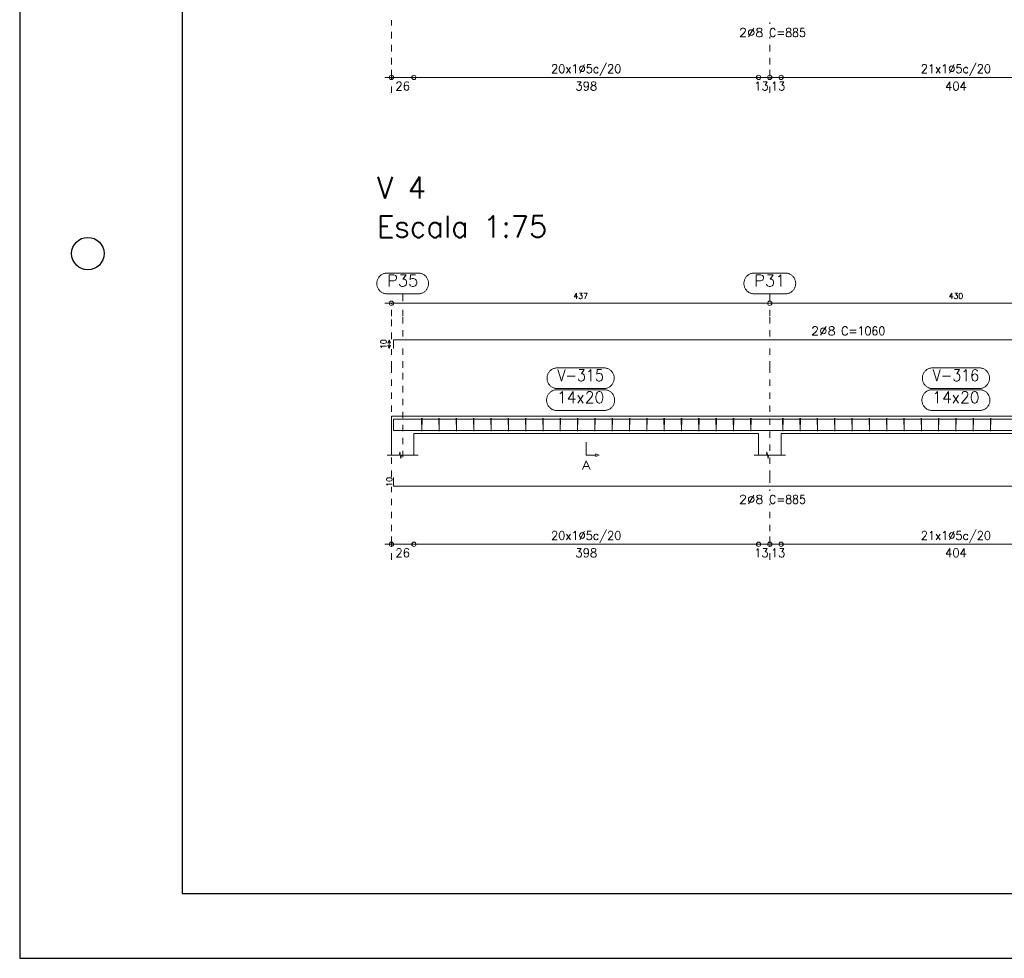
# Model space of a CAD drawing. Header units: millimetres. Extents: x -80 to 444, y 0 to 170.
# Tile 123 of 133: x 360 to 375, y 0 to 14. Entities that reach past the tile are written whole.
import ezdxf
from ezdxf.enums import TextEntityAlignment as Align

# ---------------------------------------------------------------- set-up
doc = ezdxf.new("R2010")
doc.units = ezdxf.units.MM
doc.linetypes.add('CYPE_PUNTO', pattern=[0.075, 0, -0.075])
for name, color, linetype, lineweight in [('ARM_COMPRIMENTOS', 3, 'Continuous', 0), ('ARM_DENTRO_VIGA', 4, 'Continuous', 15), ('ARM_ESTRIBOS', 3, 'Continuous', 0), ('ARM_TEXTOS', 3, 'Continuous', 0), ('COT_COTAS', 3, 'Continuous', 0), ('COT_EST', 3, 'Continuous', 0), ('COT_LIN_APOIOS', 2, 'CYPE_PUNTO', 0), ('COT_LIN_AUX_COTA', 2, 'CYPE_PUNTO', 0), ('MARCAS_PLANTA', 3, 'Continuous', 0), ('REF_NOME', 3, 'Continuous', 0), ('REF_REFERENCIA', 3, 'Continuous', 0), ('SEC_CONTORNOS', 2, 'Continuous', 9), ('TEXTO_REF_NOME', 3, 'Continuous', 0), ('TEXTO_REF_REFERENCIA', 3, 'Continuous', 0), ('TXT_COMP', 3, 'Continuous', 0), ('TXT_EST', 3, 'Continuous', 0)]:
    doc.layers.add(name, color=color, linetype=linetype, lineweight=lineweight)
doc.styles.add('CYPETXT', font='romans', dxfattribs={"height": 0.2})

msp = doc.modelspace()

# ---------------------------------------------------------------- linework, layer by layer
at = {"color": 2}
msp.add_lwpolyline([(360, 59.4), (360, 0), (444.1, 0), (444.1, 59.4)], close=True, dxfattribs=at)
at = {"color": 6}
msp.add_lwpolyline([(362.5, 58.4), (362.5, 1), (443.1, 1), (443.1, 58.4)], close=True, dxfattribs=at)
at = {"color": 1}
msp.add_circle((361.05, 10.85), 0.25, dxfattribs=at)
at = {"layer": 'ARM_COMPRIMENTOS'}
for p, q in [((365.692, 9.5227), (365.672, 9.4727)), ((365.692, 9.3894), (365.672, 9.4394)), ((365.692, 9.5227), (365.712, 9.4727)), ((365.692, 9.3894), (365.692, 9.5227)), ((365.692, 9.3894), (365.712, 9.4394))]:
    msp.add_line(p, q, dxfattribs=at)
at = {"layer": 'ARM_DENTRO_VIGA'}
for points in [[(365.7587, 9.3894), (365.7587, 9.5227), (379.7587, 9.5227)], [(365.7587, 8.1684), (365.7587, 8.3017), (379.7587, 8.3017)], [(365.7587, 8.2591), (365.7587, 8.1257), (377.4253, 8.1257)], [(365.7587, 7.4021), (365.7587, 7.2687), (377.4253, 7.2687)]]:
    msp.add_lwpolyline(points, dxfattribs=at)
at = {"layer": 'ARM_ESTRIBOS'}
for points in [[(366.196, 8.2811), (366.196, 8.3137), (366.1927, 8.1137), (366.1893, 8.3137), (366.1893, 8.2937), (366.1893, 8.2611)], [(366.4627, 8.2811), (366.4627, 8.3137), (366.4593, 8.1137), (366.456, 8.3137), (366.456, 8.2937), (366.456, 8.2611)], [(366.7293, 8.2811), (366.7293, 8.3137), (366.726, 8.1137), (366.7227, 8.3137), (366.7227, 8.2937), (366.7227, 8.2611)], [(366.996, 8.2811), (366.996, 8.3137), (366.9927, 8.1137), (366.9893, 8.3137), (366.9893, 8.2937), (366.9893, 8.2611)], [(367.2627, 8.2811), (367.2627, 8.3137), (367.2593, 8.1137), (367.256, 8.3137), (367.256, 8.2937), (367.256, 8.2611)], [(367.5293, 8.2811), (367.5293, 8.3137), (367.526, 8.1137), (367.5227, 8.3137), (367.5227, 8.2937), (367.5227, 8.2611)], [(367.796, 8.2811), (367.796, 8.3137), (367.7927, 8.1137), (367.7893, 8.3137), (367.7893, 8.2937), (367.7893, 8.2611)], [(368.0627, 8.2811), (368.0627, 8.3137), (368.0593, 8.1137), (368.056, 8.3137), (368.056, 8.2937), (368.056, 8.2611)], [(368.3293, 8.2811), (368.3293, 8.3137), (368.326, 8.1137), (368.3227, 8.3137), (368.3227, 8.2937), (368.3227, 8.2611)], [(368.596, 8.2811), (368.596, 8.3137), (368.5927, 8.1137), (368.5893, 8.3137), (368.5893, 8.2937), (368.5893, 8.2611)], [(368.8627, 8.2811), (368.8627, 8.3137), (368.8593, 8.1137), (368.856, 8.3137), (368.856, 8.2937), (368.856, 8.2611)], [(369.1293, 8.2811), (369.1293, 8.3137), (369.126, 8.1137), (369.1227, 8.3137), (369.1227, 8.2937), (369.1227, 8.2611)], [(369.396, 8.2811), (369.396, 8.3137), (369.3927, 8.1137), (369.3893, 8.3137), (369.3893, 8.2937), (369.3893, 8.2611)], [(369.6627, 8.2811), (369.6627, 8.3137), (369.6593, 8.1137), (369.656, 8.3137), (369.656, 8.2937), (369.656, 8.2611)], [(369.9293, 8.2811), (369.9293, 8.3137), (369.926, 8.1137), (369.9227, 8.3137), (369.9227, 8.2937), (369.9227, 8.2611)], [(370.196, 8.2811), (370.196, 8.3137), (370.1927, 8.1137), (370.1893, 8.3137), (370.1893, 8.2937), (370.1893, 8.2611)], [(370.4627, 8.2811), (370.4627, 8.3137), (370.4593, 8.1137), (370.456, 8.3137), (370.456, 8.2937), (370.456, 8.2611)], [(370.7293, 8.2811), (370.7293, 8.3137), (370.726, 8.1137), (370.7227, 8.3137), (370.7227, 8.2937), (370.7227, 8.2611)], [(370.996, 8.2811), (370.996, 8.3137), (370.9927, 8.1137), (370.9893, 8.3137), (370.9893, 8.2937), (370.9893, 8.2611)], [(371.2627, 8.2811), (371.2627, 8.3137), (371.2593, 8.1137), (371.256, 8.3137), (371.256, 8.2937), (371.256, 8.2611)], [(371.756, 8.2811), (371.756, 8.3137), (371.7527, 8.1137), (371.7493, 8.3137), (371.7493, 8.2937), (371.7493, 8.2611)], [(372.0227, 8.2811), (372.0227, 8.3137), (372.0193, 8.1137), (372.016, 8.3137), (372.016, 8.2937), (372.016, 8.2611)], [(372.2893, 8.2811), (372.2893, 8.3137), (372.286, 8.1137), (372.2827, 8.3137), (372.2827, 8.2937), (372.2827, 8.2611)], [(372.556, 8.2811), (372.556, 8.3137), (372.5527, 8.1137), (372.5493, 8.3137), (372.5493, 8.2937), (372.5493, 8.2611)], [(372.8227, 8.2811), (372.8227, 8.3137), (372.8193, 8.1137), (372.816, 8.3137), (372.816, 8.2937), (372.816, 8.2611)], [(373.0893, 8.2811), (373.0893, 8.3137), (373.086, 8.1137), (373.0827, 8.3137), (373.0827, 8.2937), (373.0827, 8.2611)], [(373.356, 8.2811), (373.356, 8.3137), (373.3527, 8.1137), (373.3493, 8.3137), (373.3493, 8.2937), (373.3493, 8.2611)], [(373.6227, 8.2811), (373.6227, 8.3137), (373.6193, 8.1137), (373.616, 8.3137), (373.616, 8.2937), (373.616, 8.2611)], [(373.8893, 8.2811), (373.8893, 8.3137), (373.886, 8.1137), (373.8827, 8.3137), (373.8827, 8.2937), (373.8827, 8.2611)], [(374.156, 8.2811), (374.156, 8.3137), (374.1527, 8.1137), (374.1493, 8.3137), (374.1493, 8.2937), (374.1493, 8.2611)], [(374.4227, 8.2811), (374.4227, 8.3137), (374.4193, 8.1137), (374.416, 8.3137), (374.416, 8.2937), (374.416, 8.2611)], [(374.6893, 8.2811), (374.6893, 8.3137), (374.686, 8.1137), (374.6827, 8.3137), (374.6827, 8.2937), (374.6827, 8.2611)], [(374.956, 8.2811), (374.956, 8.3137), (374.9527, 8.1137), (374.9493, 8.3137), (374.9493, 8.2937), (374.9493, 8.2611)]]:
    msp.add_lwpolyline(points, dxfattribs=at)
at = {"layer": 'COT_COTAS'}
msp.add_lwpolyline([(365.6253, 10.0861), (371.552, 10.0861), (377.2853, 10.0861), (383.0187, 10.0861), (388.752, 10.0861), (394.4853, 10.0861), (400.2187, 10.0861), (405.952, 10.0861), (411.8787, 10.0861)], dxfattribs=at)
for centre in [(365.7253, 10.0861), (371.552, 10.0861)]:
    msp.add_circle(centre, 0.0333, dxfattribs=at)
at = {"layer": 'COT_EST'}
for points in [[(365.6253, 13.5627), (366.072, 13.5627), (371.3787, 13.5627), (371.552, 13.5627), (371.7253, 13.5627), (377.112, 13.5627), (377.2853, 13.5627), (377.4587, 13.5627), (382.8453, 13.5627), (383.0187, 13.5627), (383.192, 13.5627), (388.5787, 13.5627), (388.752, 13.5627), (388.9253, 13.5627), (394.312, 13.5627)], [(365.6253, 6.3754), (366.072, 6.3754), (371.3787, 6.3754), (371.552, 6.3754), (371.7253, 6.3754), (377.112, 6.3754), (377.2853, 6.3754), (377.4587, 6.3754), (382.8453, 6.3754), (383.0187, 6.3754), (383.192, 6.3754), (388.5787, 6.3754), (388.752, 6.3754), (388.9253, 6.3754), (394.312, 6.3754)]]:
    msp.add_lwpolyline(points, dxfattribs=at)
for centre in [(365.7253, 13.5627), (366.072, 13.5627), (371.3787, 13.5627), (371.552, 13.5627), (371.7253, 13.5627), (365.7253, 6.3754), (366.072, 6.3754), (371.3787, 6.3754), (371.552, 6.3754), (371.7253, 6.3754)]:
    msp.add_circle(centre, 0.0333, dxfattribs=at)
at = {"layer": 'COT_LIN_APOIOS'}
for p, q in [((371.552, 14.386), (371.552, 14.406)), ((371.552, 13.3227), (371.552, 13.546)), ((371.552, 7.1987), (371.552, 7.2187)), ((371.552, 6.1354), (371.552, 6.3587))]:
    msp.add_line(p, q, dxfattribs=at)
for points in [[(365.7253, 13.3227), (365.7253, 13.546), (365.7253, 13.5793), (365.7253, 13.7627), (365.7253, 14.446)], [(371.552, 13.5793), (371.552, 13.7627), (371.552, 14.186)], [(365.7253, 9.5327), (365.7253, 9.8861), (365.7253, 10.0694), (365.7253, 10.0861)], [(371.552, 9.5727), (371.552, 9.8861), (371.552, 10.0694)], [(371.552, 7.3187), (371.552, 7.4121), (371.552, 9.0911), (371.552, 9.4727)], [(365.7253, 7.4121), (365.7253, 9.0911), (365.7253, 9.3794)], [(365.7253, 6.1354), (365.7253, 6.3587), (365.7253, 6.3921), (365.7253, 6.5754), (365.7253, 7.2587)], [(371.552, 6.3921), (371.552, 6.5754), (371.552, 6.9987)]]:
    msp.add_lwpolyline(points, dxfattribs=at)
at = {"layer": 'COT_LIN_AUX_COTA'}
for p, q in [((365.8987, 10.1194), (365.8987, 10.2302)), ((371.552, 10.1194), (371.552, 10.2302))]:
    msp.add_line(p, q, dxfattribs=at)
for points in [[(365.8987, 9.5727), (365.8987, 9.8861), (365.8987, 10.0527)], [(365.8987, 7.7137), (365.8987, 9.0911), (365.8987, 9.4727)]]:
    msp.add_lwpolyline(points, dxfattribs=at)
at = {"layer": 'MARCAS_PLANTA'}
msp.add_lwpolyline([(368.7253, 7.9471), (368.7253, 7.7471), (368.8753, 7.7471), (368.8753, 7.7671), (368.9253, 7.7471), (368.8753, 7.7271), (368.8753, 7.7471)], dxfattribs=at)
at = {"layer": 'REF_NOME'}
for points in [[(368.996, 9.0911), (369.0067, 9.0907), (369.0173, 9.0896), (369.0279, 9.0879), (369.0383, 9.0854), (369.0485, 9.0822), (369.0585, 9.0784), (369.0682, 9.0739), (369.0775, 9.0687), (369.0866, 9.063), (369.0952, 9.0566), (369.1033, 9.0497), (369.111, 9.0423), (369.1182, 9.0344), (369.1248, 9.026), (369.1309, 9.0172), (369.1363, 9.008), (369.1411, 8.9984), (369.1453, 8.9886), (369.1488, 8.9785), (369.1516, 8.9682), (369.1538, 8.9577), (369.1552, 8.9471), (369.1559, 8.9364), (369.1559, 8.9257), (369.1552, 8.915), (369.1538, 8.9045), (369.1516, 8.894), (369.1488, 8.8837), (369.1453, 8.8736), (369.1411, 8.8637), (369.1363, 8.8542), (369.1309, 8.845), (369.1248, 8.8362), (369.1182, 8.8278), (369.111, 8.8198), (369.1033, 8.8124), (369.0952, 8.8055), (369.0866, 8.7992), (369.0775, 8.7934), (369.0682, 8.7883), (369.0585, 8.7838), (369.0485, 8.7799), (369.0383, 8.7767), (369.0279, 8.7743), (369.0173, 8.7725), (369.0067, 8.7714), (368.996, 8.7711), (368.2813, 8.7711), (368.2706, 8.7714), (368.26, 8.7725), (368.2495, 8.7743), (368.2391, 8.7767), (368.2288, 8.7799), (368.2189, 8.7838), (368.2092, 8.7883), (368.1998, 8.7934), (368.1908, 8.7992), (368.1822, 8.8055), (368.174, 8.8124), (368.1663, 8.8198), (368.1591, 8.8278), (368.1525, 8.8362), (368.1465, 8.845), (368.141, 8.8542), (368.1362, 8.8637), (368.132, 8.8736), (368.1285, 8.8837), (368.1257, 8.894), (368.1236, 8.9045), (368.1221, 8.915), (368.1214, 8.9257), (368.1214, 8.9364), (368.1221, 8.9471), (368.1236, 8.9577), (368.1257, 8.9682), (368.1285, 8.9785), (368.132, 8.9886), (368.1362, 8.9984), (368.141, 9.008), (368.1465, 9.0172), (368.1525, 9.026), (368.1591, 9.0344), (368.1663, 9.0423), (368.174, 9.0497), (368.1822, 9.0566), (368.1908, 9.063), (368.1998, 9.0687), (368.2092, 9.0739), (368.2189, 9.0784), (368.2288, 9.0822), (368.2391, 9.0854), (368.2495, 9.0879), (368.26, 9.0896), (368.2706, 9.0907), (368.2813, 9.0911), (368.996, 9.0911)], [(374.776, 9.0911), (374.7867, 9.0907), (374.7973, 9.0896), (374.8079, 9.0879), (374.8183, 9.0854), (374.8285, 9.0822), (374.8385, 9.0784), (374.8482, 9.0739), (374.8575, 9.0687), (374.8666, 9.063), (374.8752, 9.0566), (374.8833, 9.0497), (374.891, 9.0423), (374.8982, 9.0344), (374.9048, 9.026), (374.9109, 9.0172), (374.9163, 9.008), (374.9211, 8.9984), (374.9253, 8.9886), (374.9288, 8.9785), (374.9316, 8.9682), (374.9338, 8.9577), (374.9352, 8.9471), (374.9359, 8.9364), (374.9359, 8.9257), (374.9352, 8.915), (374.9338, 8.9045), (374.9316, 8.894), (374.9288, 8.8837), (374.9253, 8.8736), (374.9211, 8.8637), (374.9163, 8.8542), (374.9109, 8.845), (374.9048, 8.8362), (374.8982, 8.8278), (374.891, 8.8198), (374.8833, 8.8124), (374.8752, 8.8055), (374.8666, 8.7992), (374.8575, 8.7934), (374.8482, 8.7883), (374.8385, 8.7838), (374.8285, 8.7799), (374.8183, 8.7767), (374.8079, 8.7743), (374.7973, 8.7725), (374.7867, 8.7714), (374.776, 8.7711), (374.0613, 8.7711), (374.0506, 8.7714), (374.04, 8.7725), (374.0295, 8.7743), (374.0191, 8.7767), (374.0088, 8.7799), (373.9989, 8.7838), (373.9892, 8.7883), (373.9798, 8.7934), (373.9708, 8.7992), (373.9622, 8.8055), (373.954, 8.8124), (373.9463, 8.8198), (373.9391, 8.8278), (373.9325, 8.8362), (373.9265, 8.845), (373.921, 8.8542), (373.9162, 8.8637), (373.912, 8.8736), (373.9085, 8.8837), (373.9057, 8.894), (373.9036, 8.9045), (373.9021, 8.915), (373.9014, 8.9257), (373.9014, 8.9364), (373.9021, 8.9471), (373.9036, 8.9577), (373.9057, 8.9682), (373.9085, 8.9785), (373.912, 8.9886), (373.9162, 8.9984), (373.921, 9.008), (373.9265, 9.0172), (373.9325, 9.026), (373.9391, 9.0344), (373.9463, 9.0423), (373.954, 9.0497), (373.9622, 9.0566), (373.9708, 9.063), (373.9798, 9.0687), (373.9892, 9.0739), (373.9989, 9.0784), (374.0088, 9.0822), (374.0191, 9.0854), (374.0295, 9.0879), (374.04, 9.0896), (374.0506, 9.0907), (374.0613, 9.0911), (374.776, 9.0911)], [(369.0027, 8.7537), (369.0134, 8.7534), (369.024, 8.7523), (369.0345, 8.7505), (369.0449, 8.748), (369.0552, 8.7449), (369.0651, 8.741), (369.0748, 8.7365), (369.0842, 8.7314), (369.0932, 8.7256), (369.1018, 8.7193), (369.11, 8.7124), (369.1177, 8.705), (369.1249, 8.697), (369.1315, 8.6886), (369.1375, 8.6798), (369.143, 8.6706), (369.1478, 8.6611), (369.152, 8.6512), (369.1555, 8.6411), (369.1583, 8.6308), (369.1604, 8.6203), (369.1619, 8.6097), (369.1626, 8.5991), (369.1626, 8.5884), (369.1619, 8.5777), (369.1604, 8.5671), (369.1583, 8.5566), (369.1555, 8.5463), (369.152, 8.5362), (369.1478, 8.5264), (369.143, 8.5168), (369.1375, 8.5076), (369.1315, 8.4988), (369.1249, 8.4904), (369.1177, 8.4825), (369.11, 8.4751), (369.1018, 8.4682), (369.0932, 8.4618), (369.0842, 8.4561), (369.0748, 8.4509), (369.0651, 8.4464), (369.0552, 8.4426), (369.0449, 8.4394), (369.0345, 8.4369), (369.024, 8.4352), (369.0134, 8.4341), (369.0027, 8.4337), (368.2747, 8.4337), (368.264, 8.4341), (368.2533, 8.4352), (368.2428, 8.4369), (368.2324, 8.4394), (368.2222, 8.4426), (368.2122, 8.4464), (368.2025, 8.4509), (368.1931, 8.4561), (368.1841, 8.4618), (368.1755, 8.4682), (368.1673, 8.4751), (368.1597, 8.4825), (368.1525, 8.4904), (368.1459, 8.4988), (368.1398, 8.5076), (368.1344, 8.5168), (368.1295, 8.5264), (368.1254, 8.5362), (368.1218, 8.5463), (368.119, 8.5566), (368.1169, 8.5671), (368.1155, 8.5777), (368.1148, 8.5884), (368.1148, 8.5991), (368.1155, 8.6097), (368.1169, 8.6203), (368.119, 8.6308), (368.1218, 8.6411), (368.1254, 8.6512), (368.1295, 8.6611), (368.1344, 8.6706), (368.1398, 8.6798), (368.1459, 8.6886), (368.1525, 8.697), (368.1597, 8.705), (368.1673, 8.7124), (368.1755, 8.7193), (368.1841, 8.7256), (368.1931, 8.7314), (368.2025, 8.7365), (368.2122, 8.741), (368.2222, 8.7449), (368.2324, 8.748), (368.2428, 8.7505), (368.2533, 8.7523), (368.264, 8.7534), (368.2747, 8.7537), (369.0027, 8.7537)], [(374.7827, 8.7537), (374.7934, 8.7534), (374.804, 8.7523), (374.8145, 8.7505), (374.8249, 8.748), (374.8352, 8.7449), (374.8451, 8.741), (374.8548, 8.7365), (374.8642, 8.7314), (374.8732, 8.7256), (374.8818, 8.7193), (374.89, 8.7124), (374.8977, 8.705), (374.9049, 8.697), (374.9115, 8.6886), (374.9175, 8.6798), (374.923, 8.6706), (374.9278, 8.6611), (374.932, 8.6512), (374.9355, 8.6411), (374.9383, 8.6308), (374.9404, 8.6203), (374.9419, 8.6097), (374.9426, 8.5991), (374.9426, 8.5884), (374.9419, 8.5777), (374.9404, 8.5671), (374.9383, 8.5566), (374.9355, 8.5463), (374.932, 8.5362), (374.9278, 8.5264), (374.923, 8.5168), (374.9175, 8.5076), (374.9115, 8.4988), (374.9049, 8.4904), (374.8977, 8.4825), (374.89, 8.4751), (374.8818, 8.4682), (374.8732, 8.4618), (374.8642, 8.4561), (374.8548, 8.4509), (374.8451, 8.4464), (374.8352, 8.4426), (374.8249, 8.4394), (374.8145, 8.4369), (374.804, 8.4352), (374.7934, 8.4341), (374.7827, 8.4337), (374.0547, 8.4337), (374.044, 8.4341), (374.0333, 8.4352), (374.0228, 8.4369), (374.0124, 8.4394), (374.0022, 8.4426), (373.9922, 8.4464), (373.9825, 8.4509), (373.9731, 8.4561), (373.9641, 8.4618), (373.9555, 8.4682), (373.9473, 8.4751), (373.9397, 8.4825), (373.9325, 8.4904), (373.9259, 8.4988), (373.9198, 8.5076), (373.9144, 8.5168), (373.9095, 8.5264), (373.9054, 8.5362), (373.9018, 8.5463), (373.899, 8.5566), (373.8969, 8.5671), (373.8955, 8.5777), (373.8948, 8.5884), (373.8948, 8.5991), (373.8955, 8.6097), (373.8969, 8.6203), (373.899, 8.6308), (373.9018, 8.6411), (373.9054, 8.6512), (373.9095, 8.6611), (373.9144, 8.6706), (373.9198, 8.6798), (373.9259, 8.6886), (373.9325, 8.697), (373.9397, 8.705), (373.9473, 8.7124), (373.9555, 8.7193), (373.9641, 8.7256), (373.9731, 8.7314), (373.9825, 8.7365), (373.9922, 8.741), (374.0022, 8.7449), (374.0124, 8.748), (374.0228, 8.7505), (374.0333, 8.7523), (374.044, 8.7534), (374.0547, 8.7537), (374.7827, 8.7537)]]:
    msp.add_lwpolyline(points, close=True, dxfattribs=at)
at = {"layer": 'REF_REFERENCIA'}
for points in [[(366.1373, 10.5502), (366.148, 10.5498), (366.1587, 10.5488), (366.1692, 10.547), (366.1796, 10.5445), (366.1898, 10.5413), (366.1998, 10.5375), (366.2095, 10.533), (366.2189, 10.5278), (366.2279, 10.5221), (366.2365, 10.5158), (366.2447, 10.5088), (366.2523, 10.5014), (366.2595, 10.4935), (366.2661, 10.4851), (366.2722, 10.4763), (366.2776, 10.4671), (366.2825, 10.4575), (366.2866, 10.4477), (366.2901, 10.4376), (366.293, 10.4273), (366.2951, 10.4168), (366.2965, 10.4062), (366.2972, 10.3955), (366.2972, 10.3848), (366.2965, 10.3742), (366.2951, 10.3636), (366.293, 10.3531), (366.2901, 10.3428), (366.2866, 10.3327), (366.2825, 10.3228), (366.2776, 10.3133), (366.2722, 10.3041), (366.2661, 10.2953), (366.2595, 10.2869), (366.2523, 10.279), (366.2447, 10.2715), (366.2365, 10.2646), (366.2279, 10.2583), (366.2189, 10.2525), (366.2095, 10.2474), (366.1998, 10.2429), (366.1898, 10.239), (366.1796, 10.2359), (366.1692, 10.2334), (366.1587, 10.2316), (366.148, 10.2305), (366.1373, 10.2302), (365.66, 10.2302), (365.6493, 10.2305), (365.6387, 10.2316), (365.6281, 10.2334), (365.6177, 10.2359), (365.6075, 10.239), (365.5975, 10.2429), (365.5878, 10.2474), (365.5785, 10.2525), (365.5694, 10.2583), (365.5608, 10.2646), (365.5527, 10.2715), (365.545, 10.279), (365.5378, 10.2869), (365.5312, 10.2953), (365.5251, 10.3041), (365.5197, 10.3133), (365.5149, 10.3228), (365.5107, 10.3327), (365.5072, 10.3428), (365.5044, 10.3531), (365.5022, 10.3636), (365.5008, 10.3742), (365.5001, 10.3848), (365.5001, 10.3955), (365.5008, 10.4062), (365.5022, 10.4168), (365.5044, 10.4273), (365.5072, 10.4376), (365.5107, 10.4477), (365.5149, 10.4575), (365.5197, 10.4671), (365.5251, 10.4763), (365.5312, 10.4851), (365.5378, 10.4935), (365.545, 10.5014), (365.5527, 10.5088), (365.5608, 10.5158), (365.5694, 10.5221), (365.5785, 10.5278), (365.5878, 10.533), (365.5975, 10.5375), (365.6075, 10.5413), (365.6177, 10.5445), (365.6281, 10.547), (365.6387, 10.5488), (365.6493, 10.5498), (365.66, 10.5502), (366.1373, 10.5502)], [(371.7907, 10.5502), (371.8014, 10.5498), (371.812, 10.5488), (371.8225, 10.547), (371.8329, 10.5445), (371.8432, 10.5413), (371.8531, 10.5375), (371.8628, 10.533), (371.8722, 10.5278), (371.8812, 10.5221), (371.8898, 10.5158), (371.898, 10.5088), (371.9057, 10.5014), (371.9129, 10.4935), (371.9195, 10.4851), (371.9255, 10.4763), (371.931, 10.4671), (371.9358, 10.4575), (371.94, 10.4477), (371.9435, 10.4376), (371.9463, 10.4273), (371.9484, 10.4168), (371.9499, 10.4062), (371.9506, 10.3955), (371.9506, 10.3848), (371.9499, 10.3742), (371.9484, 10.3636), (371.9463, 10.3531), (371.9435, 10.3428), (371.94, 10.3327), (371.9358, 10.3228), (371.931, 10.3133), (371.9255, 10.3041), (371.9195, 10.2953), (371.9129, 10.2869), (371.9057, 10.279), (371.898, 10.2715), (371.8898, 10.2646), (371.8812, 10.2583), (371.8722, 10.2525), (371.8628, 10.2474), (371.8531, 10.2429), (371.8432, 10.239), (371.8329, 10.2359), (371.8225, 10.2334), (371.812, 10.2316), (371.8014, 10.2305), (371.7907, 10.2302), (371.3133, 10.2302), (371.3026, 10.2305), (371.292, 10.2316), (371.2815, 10.2334), (371.2711, 10.2359), (371.2608, 10.239), (371.2509, 10.2429), (371.2412, 10.2474), (371.2318, 10.2525), (371.2228, 10.2583), (371.2142, 10.2646), (371.206, 10.2715), (371.1983, 10.279), (371.1911, 10.2869), (371.1845, 10.2953), (371.1785, 10.3041), (371.173, 10.3133), (371.1682, 10.3228), (371.164, 10.3327), (371.1605, 10.3428), (371.1577, 10.3531), (371.1556, 10.3636), (371.1541, 10.3742), (371.1534, 10.3848), (371.1534, 10.3955), (371.1541, 10.4062), (371.1556, 10.4168), (371.1577, 10.4273), (371.1605, 10.4376), (371.164, 10.4477), (371.1682, 10.4575), (371.173, 10.4671), (371.1785, 10.4763), (371.1845, 10.4851), (371.1911, 10.4935), (371.1983, 10.5014), (371.206, 10.5088), (371.2142, 10.5158), (371.2228, 10.5221), (371.2318, 10.5278), (371.2412, 10.533), (371.2509, 10.5375), (371.2608, 10.5413), (371.2711, 10.5445), (371.2815, 10.547), (371.292, 10.5488), (371.3026, 10.5498), (371.3133, 10.5502), (371.7907, 10.5502)]]:
    msp.add_lwpolyline(points, close=True, dxfattribs=at)
at = {"layer": 'SEC_CONTORNOS'}
for p, q in [((365.7253, 8.0804), (365.7253, 8.3471)), ((365.7253, 8.3471), (366.072, 8.3471)), ((366.072, 8.0804), (371.3787, 8.0804)), ((366.072, 7.7471), (366.072, 8.0804)), ((371.3787, 7.7471), (371.3787, 8.0804)), ((371.7253, 8.0804), (377.112, 8.0804)), ((371.7253, 7.7471), (371.7253, 8.0804))]:
    msp.add_line(p, q, dxfattribs=at)
for points in [[(365.7253, 8.3471), (366.072, 8.3471), (371.3787, 8.3471), (371.552, 8.3471)], [(365.7253, 7.7471), (365.7253, 8.0804), (365.7253, 8.3471)], [(371.3787, 8.3471), (371.552, 8.3471), (371.7253, 8.3471)], [(371.552, 8.3471), (371.7253, 8.3471), (377.112, 8.3471), (377.2853, 8.3471)], [(365.6587, 7.7471), (365.8473, 7.7471), (365.8557, 7.7971), (365.8723, 7.6971), (365.8807, 7.7471), (366.1387, 7.7471)], [(371.312, 7.7471), (371.5007, 7.7471), (371.509, 7.7971), (371.5257, 7.6971), (371.534, 7.7471), (371.792, 7.7471)]]:
    msp.add_lwpolyline(points, dxfattribs=at)

# ---------------------------------------------------------------- texts
at = {"layer": 'ARM_COMPRIMENTOS', "style": 'CYPETXT', "width": 0.953514}
for p, p2 in [((365.6476, 9.3814), (365.6476, 9.5307)), ((365.7364, 7.2607), (365.7364, 7.4101))]:
    msp.add_text('10', height=0.08889, rotation=90, dxfattribs=at).set_placement(p, p2, align=Align.FIT)
at = {"layer": 'ARM_TEXTOS', "style": 'CYPETXT', "width": 1.06875}
for p, p2 in [((371.076, 14.186), (371.456, 14.186)), ((372.1867, 9.5927), (372.5667, 9.5927)), ((371.076, 6.9987), (371.456, 6.9987))]:
    msp.add_text('2%%c8', height=0.13333, dxfattribs=at).set_placement(p, p2, align=Align.FIT)
at = {"layer": 'COT_COTAS', "style": 'CYPETXT', "width": 0.928421}
for s, p, p2 in [('437', (368.5267, 10.1527), (368.7507, 10.1527)), ('430', (374.3067, 10.1527), (374.5307, 10.1527))]:
    msp.add_text(s, height=0.08889, dxfattribs=at).set_placement(p, p2, align=Align.FIT)
at = {"layer": 'COT_EST', "style": 'CYPETXT'}
for s, width, p, p2 in [('26', 0.953514, (365.7867, 13.3627), (366.0107, 13.3627)), ('398', 0.928421, (368.5573, 13.3627), (368.8933, 13.3627)), ('13', 0.953514, (371.3113, 13.3627), (371.5353, 13.3627)), ('13', 0.953514, (371.5687, 13.3627), (371.7927, 13.3627)), ('404', 0.912414, (374.2507, 13.3627), (374.5867, 13.3627)), ('26', 0.953514, (365.7867, 6.1754), (366.0107, 6.1754)), ('398', 0.928421, (368.5573, 6.1754), (368.8933, 6.1754)), ('13', 0.953514, (371.3113, 6.1754), (371.5353, 6.1754)), ('13', 0.953514, (371.5687, 6.1754), (371.7927, 6.1754)), ('404', 0.912414, (374.2507, 6.1754), (374.5867, 6.1754))]:
    msp.add_text(s, height=0.13333, dxfattribs=dict(at, width=width)).set_placement(p, p2, align=Align.FIT)
at = {"layer": 'MARCAS_PLANTA', "style": 'CYPETXT', "width": 1.241471}
msp.add_text('A', height=0.1333, dxfattribs=at).set_placement((368.6583, 7.5271), (368.7923, 7.5271), align=Align.FIT)
at = {"layer": 'TEXTO_REF_NOME', "style": 'CYPETXT'}
for s, height, width, p, p2 in [('V 4', 0.33333, 0.834474, (365.5, 11.7), (366.255, 11.7)), ('Escala 1:75', 0.333333, 0.879654, (365.5, 11.1), (368.125, 11.1)), ('V-315', 0.17778, 0.835842, (368.2813, 8.8866), (368.996, 8.8866)), ('V-316', 0.17778, 0.835842, (374.0613, 8.8866), (374.776, 8.8866)), ('14x20', 0.17778, 0.91484, (368.2747, 8.5493), (369.0027, 8.5493)), ('14x20', 0.17778, 0.91484, (374.0547, 8.5493), (374.7827, 8.5493))]:
    msp.add_text(s, height=height, dxfattribs=dict(at, width=width)).set_placement(p, p2, align=Align.FIT)
at = {"layer": 'TEXTO_REF_REFERENCIA', "style": 'CYPETXT'}
for s, width, p, p2 in [('P35', 0.972155, (365.66, 10.3457), (366.1373, 10.3457)), ('P31', 1.084327, (371.3133, 10.3457), (371.7907, 10.3457))]:
    msp.add_text(s, height=0.17778, dxfattribs=dict(at, width=width)).set_placement(p, p2, align=Align.FIT)
at = {"layer": 'TXT_COMP', "style": 'CYPETXT'}
for s, width, p, p2 in [(' C=885', 0.82152, (371.456, 14.186), (372.108, 14.186)), (' C=1060', 0.829862, (372.5667, 9.5927), (373.3307, 9.5927)), (' C=885', 0.82152, (371.456, 6.9987), (372.108, 6.9987))]:
    msp.add_text(s, height=0.13333, dxfattribs=dict(at, width=width)).set_placement(p, p2, align=Align.FIT)
at = {"layer": 'TXT_EST', "style": 'CYPETXT', "width": 0.882979}
for s, p, p2 in [('20x1%%c5c/20', (368.1843, 13.6293), (369.2663, 13.6293)), ('21x1%%c5c/20', (373.8777, 13.6293), (374.9597, 13.6293)), ('20x1%%c5c/20', (368.1843, 6.4421), (369.2663, 6.4421)), ('21x1%%c5c/20', (373.8777, 6.4421), (374.9597, 6.4421))]:
    msp.add_text(s, height=0.133333, dxfattribs=at).set_placement(p, p2, align=Align.FIT)

doc.saveas('drawing.dxf')
